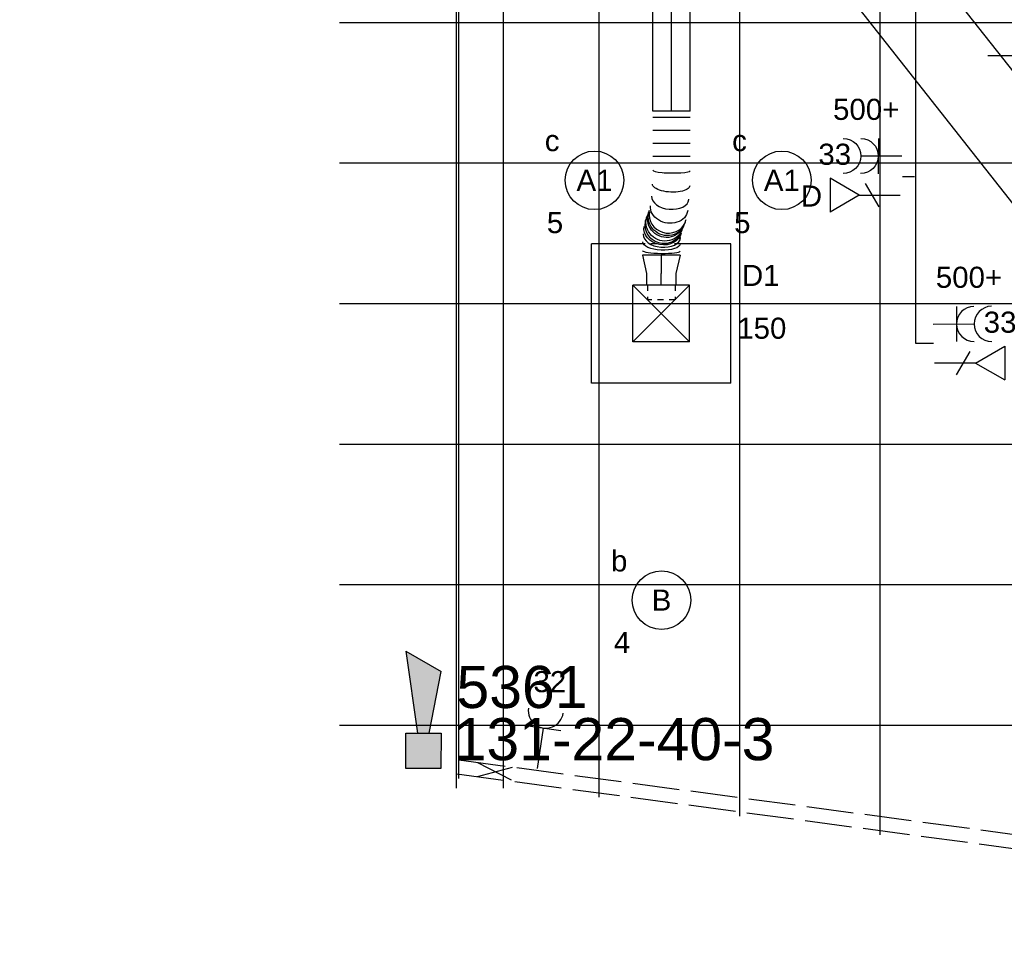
# Model space of a CAD drawing. Extents: x -132501 to 411300, y -42818 to 427495.
# Tile 56 of 256: x 12132 to 16337, y 11982 to 15925. Entities that reach past the tile are written whole.
import ezdxf
from ezdxf.enums import TextEntityAlignment as Align

# ---------------------------------------------------------------- set-up
doc = ezdxf.new("R2010")
doc.units = 0
doc.header["$LTSCALE"] = 50
for name, pattern in [('CENTER2', [28.575, 19.05, -3.175, 3.175, -3.175]), ('E_GOOT3', [5, 4, -1]), ('STREEPJES', [0.1, 0.05, -0.05])]:
    doc.linetypes.add(name, pattern=pattern)
doc.layers.get('0').update_dxf_attribs({"linetype": 'CONTINUOUS'})
for name, color, linetype in [('45 Plafond 2D arcering', 7, 'CONTINUOUS'), ('brandmeldserienummers', 1, 'CONTINUOUS'), ('EL6131--', 2, 'CONTINUOUS'), ('EL6131--_WG', 2, 'CONTINUOUS'), ('EL6222--', 3, 'CONTINUOUS'), ('EL6311--', 3, 'CONTINUOUS'), ('EL6441--', 3, 'CONTINUOUS'), ('EL6511--', 3, 'CONTINUOUS'), ('EM6131--', 1, 'CONTINUOUS'), ('WL524---', 90, 'CONTINUOUS'), ('WL570---_TOEVOER', 3, 'CONTINUOUS'), ('WL570---_TOEVOER_HL', 8, 'CONTINUOUS'), ('WL570---_TOEVOER_RST', 2, 'CONTINUOUS'), ('WL570---_TOEVOER_RST_HL', 1, 'CONTINUOUS'), ('WM570---_TOEVOER_PR', 1, 'CONTINUOUS'), ('WM570---_TOEVOER_RST_PR', 1, 'CONTINUOUS')]:
    doc.layers.add(name, color=color, linetype=linetype)
doc.styles.add('BURO-018', font='ARIAL.TTF', dxfattribs={"height": 63})

# ---------------------------------------------------------------- blocks, each defined once
blk = doc.blocks.new('E00028')
at = {"color": 0, "linetype": 'Continuous'}
for p, q in [((1.5, 11), (-1.5, 9.268)), ((1.5, 11), (0.5, 4)), ((-0.5, 4), (-1.5, 9.268)), ((-1.5, 4), (-1.5, 1)), ((1.5, 4), (-1.5, 4)), ((1.5, 1), (1.5, 4)), ((-1.5, 1), (1.5, 1))]:
    blk.add_line(p, q, dxfattribs=at)
for points in [[(-1.5, 9.268), (1.5, 11), (-0.5, 4), (0.5, 4)], [(-1.5, 4), (1.5, 4), (-1.5, 1), (1.5, 1)]]:
    blk.add_solid(points, dxfattribs=at)
at = {"color": 0, "linetype": 'Continuous', "style": 'BURO-018'}
blk.add_attdef('E_TEXT1', text='', height=1.8, dxfattribs=at).set_placement((0, 13.5), align=Align.MIDDLE)
at = {"color": 0, "linetype": 'Continuous', "style": 'BURO-018', "flags": 1}
blk.add_attdef('E_MATCODE', (0, 0), '', height=1.8, dxfattribs=at)
blk = doc.blocks.new('1115B3A')
at = {"color": 0, "linetype": 'Continuous'}
blk.add_circle((0, 0), 2.5, dxfattribs=at)
at = {"color": 0, "linetype": 'Continuous', "style": 'BURO-018'}
for tag, p in [('E_GKAST', (0, 8)), ('E_GROEP', (0, 5)), ('E_SGROEP', (4.5, 5)), ('E_ARMCODE', (0, 0)), ('E_SLET', (4.5, -1))]:
    blk.add_attdef(tag, text='', height=1.8, dxfattribs=at).set_placement(p, align=Align.MIDDLE)
blk = doc.blocks.new('111304')
at = {"color": 0, "linetype": 'Continuous'}
for p, q in [((-1.5, 4.5), (1.5, 4.5)), ((0, 1), (0, 4.5))]:
    blk.add_line(p, q, dxfattribs=at)
blk.add_arc((0, 6), 1.5, 180, 0, dxfattribs=at)
at = {"color": 0, "linetype": 'Continuous', "style": 'BURO-018'}
for tag, p in [('E_GKAST', (0, 11.5)), ('E_GROEP', (0, 8.5)), ('E_SGROEP', (4.5, 8.5))]:
    blk.add_attdef(tag, text='', height=1.8, dxfattribs=at).set_placement(p, align=Align.MIDDLE)
at = {"color": 0, "linetype": 'Continuous', "style": 'BURO-018', "flags": 1}
for tag, p in [('E_VERMCODE', (13, 8.5)), ('E_MATCODE', (0, 0))]:
    blk.add_attdef(tag, text='', height=1.8, dxfattribs=at).set_placement(p, align=Align.MIDDLE)
blk = doc.blocks.new('E00152')
at = {"color": 0, "linetype": 'Continuous'}
for p, q in [((-1.443, 7), (1.443, 7)), ((0, 4.5), (-1.443, 7)), ((0, 4.5), (1.443, 7)), ((0, 4.5), (0, 1)), ((-1, 4), (1, 2.845))]:
    blk.add_line(p, q, dxfattribs=at)
at = {"color": 7, "style": 'BURO-018'}
for tag, p in [('E_COMMENT1', (0, 12)), ('E_DCOM1', (0, 9))]:
    blk.add_attdef(tag, text='', height=1.8, dxfattribs=at).set_placement(p, align=Align.MIDDLE)
at = {"color": 0, "style": 'BURO-018'}
blk.add_attdef('E_TEXT1', text='', height=1.8, dxfattribs=at).set_placement((2.5, 6), align=Align.MIDDLE)
at = {"color": 0, "linetype": 'Continuous', "style": 'BURO-018', "flags": 1}
blk.add_attdef('E_MATCODE', text='', height=1.8, dxfattribs=at).set_placement((0, 0), align=Align.MIDDLE)
blk = doc.blocks.new('111304A')
at = {"color": 0, "linetype": 'Continuous'}
for p, q in [((0, 1), (0, 4.5)), ((-1.5, 3), (1.5, 3))]:
    blk.add_line(p, q, dxfattribs=at)
for centre in [(0, 6), (0, 4.5)]:
    blk.add_arc(centre, 1.5, 180, 0, dxfattribs=at)
at = {"color": 0, "linetype": 'Continuous', "style": 'BURO-018'}
for tag, p in [('E_GKAST', (0, 11.5)), ('E_GROEP', (0, 8.5)), ('E_SGROEP', (4.5, 8.5))]:
    blk.add_attdef(tag, text='', height=1.8, dxfattribs=at).set_placement(p, align=Align.MIDDLE)
at = {"color": 0, "linetype": 'Continuous', "style": 'BURO-018', "flags": 1}
for tag, p in [('E_VERMCODE', (13, 8.5)), ('E_MATCODE', (0, 0))]:
    blk.add_attdef(tag, text='', height=1.8, dxfattribs=at).set_placement(p, align=Align.MIDDLE)
blk = doc.blocks.new('*U266')
at = {"color": 0, "ltscale": 10}
for p, q in [((0, 80, -2930), (0, -80, -2930)), ((27.7, 80, -2930), (27.7, -80, -2930)), ((83.2, 80, -2930), (83.2, -80, -2930)), ((138.7, 80, -2930), (138.7, -80, -2930)), ((194.1, 80, -2930), (194.1, -80, -2930)), ((377.7, 74.3, -2930), (376.3, 74.5, -2930)), ((614.7, 36.2, -2930), (614.7, -123.8, -2930)), ((524.5, -120.5, -2930), (525.9, -120.6, -2930))]:
    blk.add_line(p, q, dxfattribs=at)
for centre, major_axis, ratio, start_param, end_param in [((253.7, 0, -2930), (1.2, 80), 0.131734, 3.139649, 6.281242), ((370.1, -5.3, -2930), (-6.9, -79.7), 0.613728, 0.014278, 3.127315), ((446.3, -16.3, -2930), (-23.3, -76.6), 0.927994, 0.097538, 3.044055), ((446.3, -16.3, -2930), (-23.3, -76.6), 0.927994, 3.044055, 3.23913), ((489.7, -34.7, -2930), (23.3, 76.6), 0.927994, 3.23913, 6.185648), ((532.1, -40.8, -2930), (6.9, 79.7), 0.613728, 3.15587, 6.268908), ((597, -43.8, -2930), (-1.2, -80), 0.131734, 0.001944, 3.143536), ((489.7, -34.7, -2930), (23.3, 76.6), 0.927994, 3.044055, 3.23913)]:
    blk.add_ellipse(centre, major_axis=major_axis, ratio=ratio, start_param=start_param, end_param=end_param, dxfattribs=at)
at = {"color": 0, "ltscale": 10, "extrusion": (0, 0, -1)}
for centre, major_axis, ratio, start_param, end_param in [((315.1, -1.8, -2930), (3.7, 79.9), 0.386091, 6.276606, 9.418199), ((414.8, -10.3, -2930), (12, 79.1), 0.798813, 6.251159, 9.392752), ((454.2, -19.7, -2930), (31.2, 73.7), 0.962381, 0, 3.141593), ((462, -23, -2930), (31.2, 73.7), 0.962381, 0, 3.141593), ((477.5, -29.5, -2930), (31.2, 73.7), 0.962381, 0, 3.141593), ((507.2, -38.1, -2930), (-12, -79.1), 0.798813, 3.173619, 6.315211), ((562.8, -42.8, -2930), (-3.7, -79.9), 0.386091, 3.148172, 6.289764)]:
    blk.add_ellipse(centre, major_axis=major_axis, ratio=ratio, start_param=start_param, end_param=end_param, dxfattribs=at)
at = {"layer": 'WM570---_TOEVOER_PR', "color": 1, "style": 'BURO-018'}
blk.add_attdef('POSNR', text='', height=90, dxfattribs=at).set_placement((0, 0), align=Align.MIDDLE)
blk = doc.blocks.new('*U267')
at = {"color": 0, "ltscale": 10}
for p, q in [((0, 80, -2532), (78.17, 62.5, -2532)), ((0, 80, -2532), (0, -80, -2532)), ((78.17, 62.5, -2532), (128.17, 62.5, -2532)), ((0, -80, -2532), (78.17, -62.5, -2532)), ((78.17, -62.5, -2532), (128.17, -62.5, -2532))]:
    blk.add_line(p, q, dxfattribs=at)
at = {"color": 8, "linetype": 'STREEPJES', "ltscale": 10}
for p, q in [((128.17, 62.5, -2532), (128.17, -62.5, -2532)), ((128.17, 59.375, -2532), (190.67, 59.375, -2532)), ((190.67, 59.375, -2532), (190.67, -59.375, -2532)), ((190.67, 59.375, -2532), (190.67, -59.375, -2532)), ((128.17, -59.375, -2532), (190.67, -59.375, -2532))]:
    blk.add_line(p, q, dxfattribs=at)
at = {"layer": 'WL570---_TOEVOER_RST_HL', "linetype": 'CENTER2'}
for p in [(0, 0, -2532), (128.17, 0, -2532)]:
    blk.add_line(p, (78.17, 0, -2532), dxfattribs=at)
blk.add_circle((0, 0, -2532), 0.075, dxfattribs=at)
at = {"layer": 'WM570---_TOEVOER_RST_PR', "color": 1, "style": 'BURO-018'}
blk.add_attdef('POSNR', text='', height=90, dxfattribs=at).set_placement((0, 0), align=Align.MIDDLE)
blk = doc.blocks.new('*U416')
at = {"color": 0, "ltscale": 10}
for p, q in [((-79.1, 297.5, -2520), (-297.5, 297.5, -2520)), ((-297.5, -297.5, -2520), (-297.5, 297.5, -2520)), ((297.5, 297.5, -2520), (80.9, 297.5, -2520)), ((297.5, -297.5, -2520), (297.5, 297.5, -2520)), ((121, 121, -2520), (-121, 121, -2520)), ((-121, -121, -2520), (-121, 121, -2520)), ((121, -121, -2520), (-121, 121, -2520)), ((-121, -121, -2520), (121, 121, -2520)), ((121, -121, -2520), (121, 121, -2520)), ((121, -121, -2520), (-121, -121, -2520)), ((297.5, -297.5, -2520), (-297.5, -297.5, -2520))]:
    blk.add_line(p, q, dxfattribs=at)
at = {"color": 8, "linetype": 'STREEPJES', "ltscale": 10}
blk.add_line((80.9, 297.5, -2520), (-79.1, 297.5, -2520), dxfattribs=at)
at = {"layer": 'WL570---_TOEVOER_RST_HL', "linetype": 'CENTER2'}
blk.add_circle((0, 0, -2520), 0.075, dxfattribs=at)
at = {"layer": 'WL570---_TOEVOER_RST', "color": 1, "style": 'BURO-018'}
for tag in ['MC', 'Q']:
    blk.add_attdef(tag, text='', height=90, dxfattribs=at).set_placement((0, 0), align=Align.MIDDLE)
at = {"layer": 'WM570---_TOEVOER_RST_PR', "color": 1, "style": 'BURO-018'}
blk.add_attdef('POSNR', text='', height=90, dxfattribs=at).set_placement((0, 0), align=Align.MIDDLE)
blk = doc.blocks.new('*U1447')
at = {"color": 0, "ltscale": 10}
for p, q in [((0, 100, -2730), (5846.1, 100, -2730)), ((0, -100, -2730), (5846.1, -100, -2730))]:
    blk.add_line(p, q, dxfattribs=at)
at = {"layer": 'EM6131--', "color": 1, "style": 'BURO-018'}
blk.add_attdef('POSNR', text='', height=90, dxfattribs=at).set_placement((0, 0), align=Align.MIDDLE)
blk = doc.blocks.new('*U1513')
at = {"color": 0, "ltscale": 10}
for p, q in [((0, 80, -2930), (1009, 80, -2930)), ((0, -80, -2930), (0, 80, -2930)), ((1009, 80, -2930), (1009, -80, -2930)), ((0, -80, -2930), (1009, -80, -2930))]:
    blk.add_line(p, q, dxfattribs=at)
at = {"layer": 'WL570---_TOEVOER_HL', "linetype": 'CENTER2'}
blk.add_line((0, 0, -2930), (1009, 0, -2930), dxfattribs=at)
at = {"layer": 'WM570---_TOEVOER_PR', "color": 1, "style": 'BURO-018'}
blk.add_attdef('POSNR', text='', height=90, dxfattribs=at).set_placement((0, 0), align=Align.MIDDLE)
blk = doc.blocks.new('*U1546')
at = {"color": 0, "ltscale": 10}
for p, q in [((0, 200, -2945), (5, 200, -2945)), ((0, -200, -2945), (0, 200, -2945)), ((5, -200, -2945), (5, 200, -2945)), ((5, 175, -2945), (1670.9, 175, -2945)), ((1675.9, 200, -2945), (1670.9, 200, -2945)), ((1670.9, -200, -2945), (1670.9, 200, -2945)), ((1675.9, -200, -2945), (1675.9, 200, -2945)), ((0, -200, -2945), (5, -200, -2945)), ((5, -175, -2945), (1670.9, -175, -2945)), ((1675.9, -200, -2945), (1670.9, -200, -2945))]:
    blk.add_line(p, q, dxfattribs=at)
at = {"layer": 'WM570---_TOEVOER_PR', "color": 1, "style": 'BURO-018'}
blk.add_attdef('POSNR', text='', height=90, dxfattribs=at).set_placement((0, 0), align=Align.MIDDLE)
blk = doc.blocks.new('GAFGHYHY')
at = {"layer": '45 Plafond 2D arcering', "linetype": 'Continuous'}
h = blk.add_hatch(dxfattribs=at)
h.set_pattern_fill('RASTER_600_0002', color=8, style=0, pattern_type=2)
h.set_pattern_definition([(0, (329606.6, 263113), (0, 600), []), (90, (329606.6, 263113), (-600, 0), [])])
h.paths.add_polyline_path([(314958.4, 262579.2), (311651.4, 262579.2), (311651.4, 260865.8), (318334.4, 260865.8), (318334.4, 255497.5), (322319.4, 254963.9), (325862.9, 254725.7), (325862.9, 257249.3), (333290.9, 257249.3), (333290.9, 254942.5), (336798.3, 255489.7), (340391.3, 256042.1), (347581.1, 257147.4), (347540, 258187), (344346.2, 258187), (344274, 258060.1, -0.292774), (338835.2, 268361), (333245.8, 267502.2), (329585.4, 267292.1), (328865.2, 267293.5, 0.013134), (328865.7, 267533.5), (329496.9, 267532.3), (329497.1, 270676.8), (328743.1, 270676.8), (328743.1, 270841.8), (329497.1, 270841.8), (329497.1, 272301.8), (326028.6, 272301.8), (326028.6, 270841.8), (326783.1, 270841.8), (326783.1, 270676.8), (326008.6, 270676.8), (315530.3, 270676.8, -0.063565), (316101.1, 268525.1), (316090.1, 268527.3, -0.003567), (316103.7, 268406.4), (316579.8, 268479.9), (316533, 268710.4), (316694, 268745.3, -0.13568), (316434, 263929), (316278, 263981), (316414.8, 264432), (314732.6, 264432, 0.018168)], flags=0)
h.paths.add_polyline_path([(325877.2, 261732.8, -51.816741), (326135.7, 261974.1), (326121.5, 261988.2), (325864.1, 261748)], flags=0)
h.paths.add_polyline_path([(329466.1, 263438.9, -1), (335716.1, 263438.9, -1)], flags=0)
h.paths.add_polyline_path([(339101.7, 258177.8, -1), (333851.7, 258177.8, -1)], flags=0)

msp = doc.modelspace()

# ---------------------------------------------------------------- linework, layer by layer
at = {"layer": 'EL6131--_WG', "linetype": 'E_GOOT3'}
for p, q in [((14007.0702, 12765.0186, 3000), (17050.6935, 12357.0005, 3000)), ((13999.0981, 12705.5505, 3000), (17043.9884, 12297.3626, 3000))]:
    msp.add_line(p, q, dxfattribs=at)
at = {"layer": 'EL6131--_WG'}
for p, q in [((14086.7238, 12753.7842), (14231.1254, 12679.1434)), ((14235.1088, 12732.8848), (14085.7282, 12693.0764))]:
    msp.add_line(p, q, dxfattribs=at)
at = {"layer": 'EL6441--'}
for p, q in [((15959.4628, 14541.7856), (15959.4628, 16617.9532)), ((15902.7413, 15254.7395), (15953.6551, 15254.7395)), ((16034.8708, 14541.7856), (15959.4628, 14541.7856))]:
    msp.add_line(p, q, dxfattribs=at)
at = {"layer": 'WL570---_TOEVOER_HL', "linetype": 'CENTER2'}
msp.add_line((16510.8674, 15770.2784, 230), (16266.5576, 15770.2784, 230), dxfattribs=at)

# ---------------------------------------------------------------- block references
at = {"layer": 'EL6131--', "rotation": 270}
msp.add_blockref('*U1447', (14096.5867, 18490.4219, 2730), dxfattribs=at)
at = {"layer": 'EL6222--'}
ref = msp.add_blockref('111304A', (15948.8775, 15341.4258), dxfattribs=dict(at, xscale=-49.99999999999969, yscale=50, zscale=50, rotation=89.64341891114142))
ref.add_attrib('E_GROEP', '33', dxfattribs={"layer": '0', "color": 1, "linetype": 'Continuous', "height": 90, "style": 'BURO-018'}).set_placement((15612.8202, 15350.4103), align=Align.MIDDLE)
ref = msp.add_blockref('111304A', (15982.768, 14624.5173), dxfattribs=dict(at, xscale=49.99999999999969, yscale=49.99999999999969, zscale=49.99999999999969, rotation=270.3565810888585))
ref.add_attrib('E_GROEP', '33', dxfattribs={"layer": '0', "color": 1, "linetype": 'Continuous', "height": 90, "style": 'BURO-018'}).set_placement((16318.8253, 14633.5018), align=Align.MIDDLE)
ref = msp.add_blockref('111304', (14337.0241, 12678.0347), dxfattribs=dict(at, xscale=50.00000000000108, yscale=50.00000000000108, zscale=50, rotation=352.0037275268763))
ref.add_attrib('E_GROEP', '32', dxfattribs={"layer": '0', "color": 1, "linetype": 'Continuous', "height": 90, "style": 'BURO-018'}).set_placement((14396.1453, 13098.9025), align=Align.MIDDLE)
at = {"layer": 'EL6311--'}
ref = msp.add_blockref('1115B3A', (14586.922, 15239.0792), dxfattribs=dict(at, xscale=50.00000000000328, yscale=50.00000000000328, zscale=50, rotation=181.9948371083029))
ref.add_attrib('E_ARMCODE', 'A1', dxfattribs={"layer": '0', "color": 1, "linetype": 'Continuous', "height": 90, "style": 'BURO-018'}).set_placement((14586.922, 15239.0792), align=Align.MIDDLE)
ref.add_attrib('E_SLET', 'c', dxfattribs={"layer": '0', "color": 1, "linetype": 'Continuous', "height": 90, "style": 'BURO-018'}).set_placement((14405.9364, 15407.8815), align=Align.MIDDLE)
ref.add_attrib('E_GROEP', '5', dxfattribs={"layer": '0', "color": 1, "linetype": 'Continuous', "height": 90, "style": 'BURO-018'}).set_placement((14418.1198, 15058.0936), align=Align.MIDDLE)
ref = msp.add_blockref('1115B3A', (15386.922, 15239.0792), dxfattribs=dict(at, xscale=50.00000000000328, yscale=50.00000000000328, zscale=50, rotation=181.9948371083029))
ref.add_attrib('E_ARMCODE', 'A1', dxfattribs={"layer": '0', "color": 1, "linetype": 'Continuous', "height": 90, "style": 'BURO-018'}).set_placement((15386.922, 15239.0792), align=Align.MIDDLE)
ref.add_attrib('E_SLET', 'c', dxfattribs={"layer": '0', "color": 1, "linetype": 'Continuous', "height": 90, "style": 'BURO-018'}).set_placement((15205.9364, 15407.8815), align=Align.MIDDLE)
ref.add_attrib('E_GROEP', '5', dxfattribs={"layer": '0', "color": 1, "linetype": 'Continuous', "height": 90, "style": 'BURO-018'}).set_placement((15218.1198, 15058.0936), align=Align.MIDDLE)
ref = msp.add_blockref('1115B3A', (14873.216, 13447.1065), dxfattribs=dict(at, xscale=50.00000000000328, yscale=50.00000000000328, zscale=50, rotation=181.9948371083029))
ref.add_attrib('E_ARMCODE', 'B', dxfattribs={"layer": '0', "color": 1, "linetype": 'Continuous', "height": 90, "style": 'BURO-018'}).set_placement((14873.216, 13447.1065), align=Align.MIDDLE)
ref.add_attrib('E_SLET', 'b', dxfattribs={"layer": '0', "color": 1, "linetype": 'Continuous', "height": 90, "style": 'BURO-018'}).set_placement((14692.2304, 13615.9088), align=Align.MIDDLE)
ref.add_attrib('E_GROEP', '4', dxfattribs={"layer": '0', "color": 1, "linetype": 'Continuous', "height": 90, "style": 'BURO-018'}).set_placement((14704.4137, 13266.1209), align=Align.MIDDLE)
at = {"layer": 'EL6441--'}
ref = msp.add_blockref('E00152', (15942.6582, 15175.91), dxfattribs=dict(at, xscale=-50, yscale=50, zscale=50, rotation=90))
ref.add_attrib('E_TEXT1', 'D', dxfattribs={"layer": '0', "color": 1, "height": 90, "style": 'BURO-018'}).set_placement((15513.3902, 15172.0735), align=Align.MIDDLE)
ref = msp.add_blockref('E00152', (15988.9873, 14459.0015), dxfattribs=dict(at, xscale=50, yscale=50, zscale=50, rotation=270))
ref.add_attrib('E_TEXT1', 'D', dxfattribs={"layer": '0', "color": 1, "height": 90, "style": 'BURO-018'}).set_placement((16418.2553, 14455.165), align=Align.MIDDLE)
at = {"layer": 'EL6511--', "xscale": -50.00000000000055, "yscale": 50, "zscale": 50, "rotation": 359.9727928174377}
msp.add_blockref('E00028', (13856.1992, 12678.4882), dxfattribs=at)
at = {"layer": 'WL524---'}
msp.add_blockref('GAFGHYHY', (-304837.0445, -242743.8149), dxfattribs=at)
at = {"layer": 'WL570---_TOEVOER'}
for name, p, rotation in [('*U1513', (14915.781, 15534.6807, 2930), 90), ('*U1546', (16828.2807, 14844.3772, 2945), 128.1953808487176), ('*U266', (14915.781, 15534.6807, 2930), 270)]:
    msp.add_blockref(name, p, dxfattribs=dict(at, rotation=rotation))
at = {"layer": 'WL570---_TOEVOER_RST'}
ref = msp.add_blockref('*U416', (14871.9848, 14670.8404, 2520), dxfattribs=at)
ref.add_attrib('Q', '150', dxfattribs={"color": 1, "height": 90, "style": 'BURO-018'}).set_placement((15301.3351, 14607.7878), align=Align.MIDDLE)
ref.add_attrib('MC', 'D1', dxfattribs={"color": 1, "height": 90, "style": 'BURO-018'}).set_placement((15296.8197, 14832.9681), align=Align.MIDDLE)
at = {"layer": 'WL570---_TOEVOER_RST', "rotation": 270}
msp.add_blockref('*U267', (14871.9848, 14920.0104, 2532), dxfattribs=at)

# ---------------------------------------------------------------- texts
at = {"layer": 'brandmeldserienummers', "color": 1, "style": 'BURO-018'}
for s, p in [('5361', (13997.4678, 12986.1779)), ('131-22-40-3', (13985.4115, 12763.4559))]:
    msp.add_text(s, height=180, dxfattribs=at).set_placement(p)
at = {"layer": 'EL6222--', "color": 1, "style": 'BURO-018'}
for p in [(15605.6198, 15497.1075), (16044.6069, 14780.199)]:
    msp.add_text('500+', height=90, dxfattribs=at).set_placement(p)

doc.saveas('drawing.dxf')
